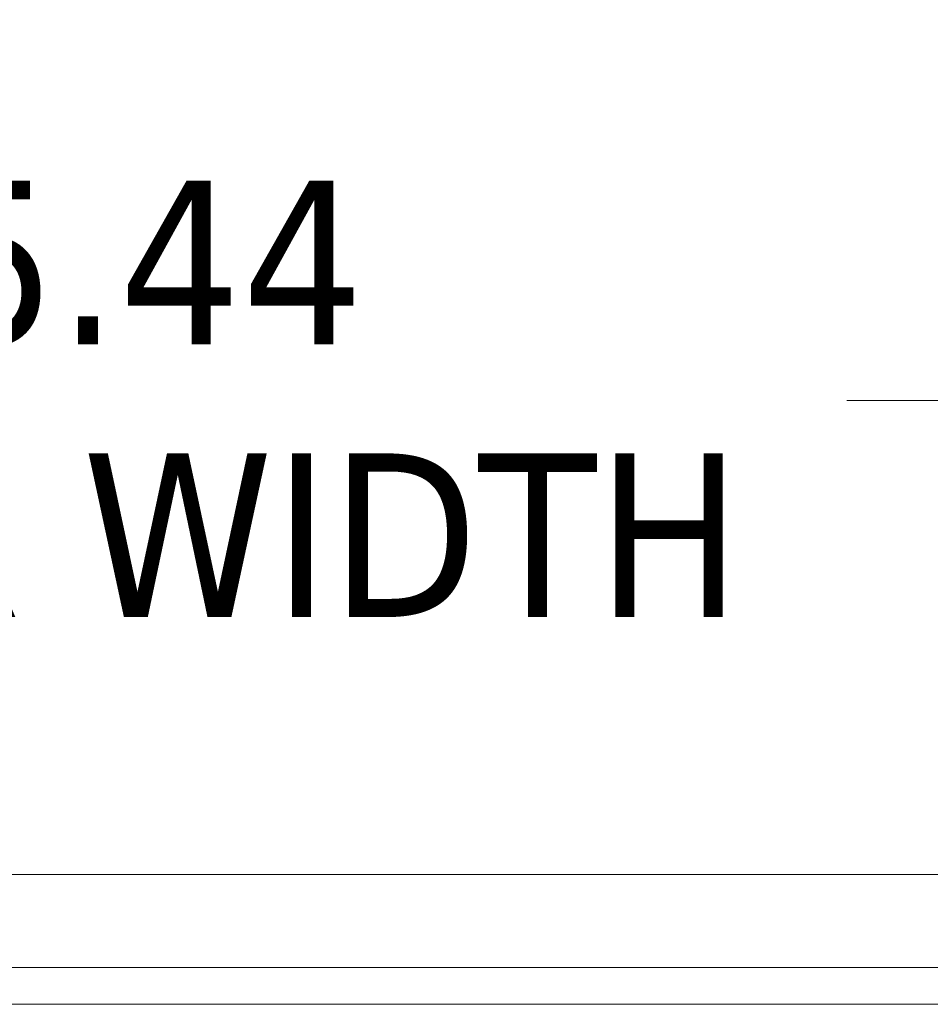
# Model space of a CAD drawing. Header units: inches. Extents: x 15 to 357, y 5 to 227.
# Tile 33 of 107: x 154 to 163, y 77 to 87. Entities that reach past the tile are written whole.
import ezdxf

# ---------------------------------------------------------------- set-up
doc = ezdxf.new("R2010")
doc.units = ezdxf.units.IN
doc.header["$LTSCALE"] = 22
doc.header["$MEASUREMENT"] = 0
doc.layers.get('0').update_dxf_attribs({"lineweight": 0})
doc.layers.add('Dimension (ANSI)', color=7, linetype='Continuous', lineweight=5)
doc.layers.add('Visible (ANSI)', color=7, linetype='Continuous', lineweight=5)
doc.styles.add('ROMANS', font='tahoma.ttf')
doc.dimstyles.new('Default (ANSI)', dxfattribs={"dimscale": 22, "dimtxt": 0.07, "dimasz": 0.07, "dimexe": 0.125, "dimexo": 0.0625, "dimgap": 0.031496, "dimtad": 0, "dimtih": 1, "dimtoh": 1, "dimrnd": 1e-08, "dimzin": 0, "dimdsep": 46, "dimtxsty": 'ROMANS', "dimblk": 'Filled-1', "dimcen": 0.09, "dimdle": 0.393701, "dimclrd": 256, "dimclre": 256, "dimclrt": 256, "dimadec": 0, "dimazin": 0, "dimtfac": 0.928571, "dimtofl": 0, "dimtmove": 0, "dimatfit": 3, "dimfxl": 1, "dimtolj": 1, "dimtzin": 0, "dimlwd": -1, "dimlwe": -1, "dimarcsym": 0})

# ---------------------------------------------------------------- blocks, each defined once
blk = doc.blocks.new('Filled-1')
at = {"color": 0}
for p, q in [((0, 0), (-1, 0.1786)), ((-1, 0.1786), (-1, -0.1786)), ((-1, 0), (0, 0)), ((-1, -0.1786), (0, 0))]:
    blk.add_line(p, q, dxfattribs=at)
at = {"color": 0, "flags": 128}
blk.add_lwpolyline([(-1, -0.1786), (0, 0), (-1, 0.1786), (-1, -0.1786)], dxfattribs=at)
at = {"color": 0}
blk.add_solid([(-1, -0.1786), (0, 0), (-1, 0.1786), (-1, -0.1786)], dxfattribs=at)
blk = doc.blocks.new('*D25')
at = {"layer": 'Defpoints', "color": 0, "transparency": 16777216}
for p in [(136.9455, 83.0339), (136.9455, 78.3309), (172.383, 78.3309)]:
    blk.add_point(p, dxfattribs=at)
at = {"layer": 'Dimension (ANSI)', "transparency": 16777216}
for p, q in [((136.9455, 79.7059), (136.9455, 85.7839)), ((172.383, 79.7059), (172.383, 85.7839)), ((138.4855, 83.0339), (147.5202, 83.0339)), ((170.843, 83.0339), (161.8083, 83.0339))]:
    blk.add_line(p, q, dxfattribs=at)
at = {"layer": 'Dimension (ANSI)', "transparency": 16777216, "xscale": 1.54000000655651, "yscale": 1.54000000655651, "zscale": 1.54000000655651, "rotation": 180}
blk.add_blockref('Filled-1', (136.9455, 83.0339), dxfattribs=at)
at = {"layer": 'Dimension (ANSI)', "transparency": 16777216, "xscale": 1.54000000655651, "yscale": 1.54000000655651, "zscale": 1.54000000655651}
blk.add_blockref('Filled-1', (172.383, 83.0339), dxfattribs=at)
at = {"layer": 'Dimension (ANSI)', "transparency": 16777216, "insert": (154.6643, 83.0339), "char_height": 1.54, "attachment_point": 5, "style": 'ROMANS'}
blk.add_mtext('\\A1;\\fTahoma|b0|i0;\\H1.5400;35.44\\P\\fTahoma|b0|i0;\\H1.5400;DOOR WIDTH', dxfattribs=at)

msp = doc.modelspace()

# ---------------------------------------------------------------- linework, layer by layer
at = {"layer": 'Visible (ANSI)'}
for p, q in [((137.1882, 78.5735), (172.1404, 78.5735)), ((172.2803, 77.6985), (137.0482, 77.6985)), ((137.0495, 77.3513), (172.9705, 77.3513))]:
    msp.add_line(p, q, dxfattribs=at)

# ---------------------------------------------------------------- dimensions: what is measured, and where the dimension line sits
at = {"layer": 'Dimension (ANSI)'}
dim = msp.add_linear_dim(base=(136.9455, 83.0339), p1=(172.383, 78.3309), p2=(136.9455, 78.3309), angle=180, text='\\fTahoma|b0|i0;\\H1.5400;<>\\P\\fTahoma|b0|i0;\\H1.5400;DOOR WIDTH', dimstyle='Default (ANSI)', override={"dimgap": 0.031496, "dimtih": 0, "dimtoh": 0, "dimdec": 2, "dimtol": 0, "dimlim": 0, "dimtp": 0, "dimtm": 0, "dimtdec": 2, "dimatfit": 1}, dxfattribs=at)
dim.commit()
dim.dimension.update_dxf_attribs({"geometry": '*D25', "text_midpoint": (154.6643, 83.0339), "dimtype": 160})

doc.saveas('drawing.dxf')
